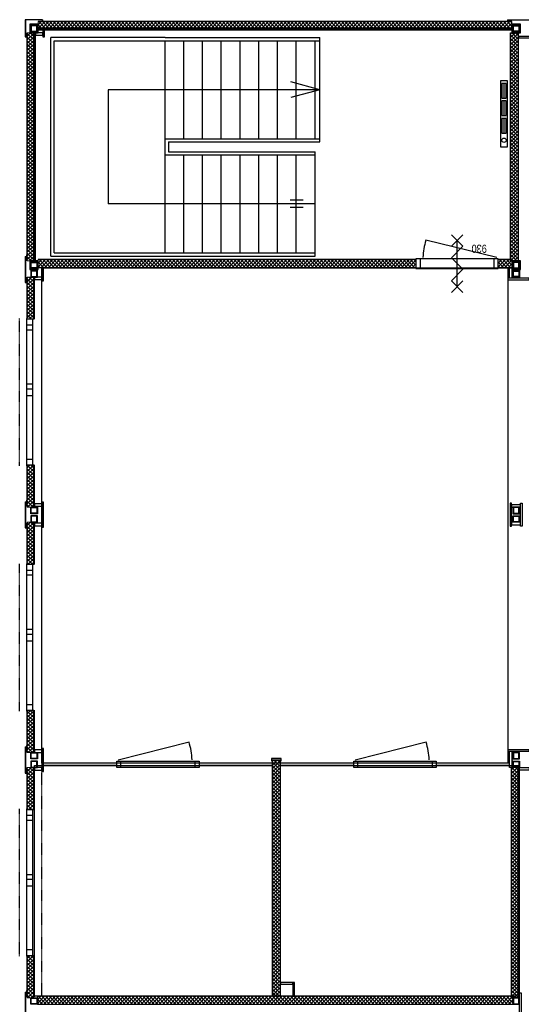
# Model space of a CAD drawing. Header units: inches. Extents: x 15 to 546804, y -66 to 267312.
# Tile 202 of 256: x 493437 to 499591, y 64431 to 76514. Entities that reach past the tile are written whole.
import ezdxf
from ezdxf.enums import TextEntityAlignment as Align

# ---------------------------------------------------------------- set-up
doc = ezdxf.new("R2010")
doc.units = ezdxf.units.IN
doc.header["$MEASUREMENT"] = 0
doc.linetypes.add('DASHDOT', pattern=[1, 0.5, -0.25, 0, -0.25])
doc.linetypes.add('DASHED', pattern=[0.75, 0.5, -0.25])
doc.layers.add('812', color=221, linetype='Continuous', plot=False)
doc.layers.add('hulplijn', color=140, linetype='Continuous', plot=False)
doc.layers.add('A-1030-BE', color=7, linetype='Continuous')
doc.styles.get("Standard").update_dxf_attribs({"font": 'arial.ttf'})
pattern_1 = [(135, (548368.89, -87219.66), (-22.097087, -22.097087), []), (225, (548368.89, -87219.66), (22.097087, -22.097087), [])]
pattern_2 = [(135, (548368.89, -51099.66), (-22.097087, -22.097087), []), (225, (548368.89, -51099.66), (22.097087, -22.097087), [])]

# ---------------------------------------------------------------- blocks, each defined once
blk = doc.blocks.new('BV30ZS')
for points in [[(-354, 71), (-212, -71)], [(-354, -71), (-212, 71)], [(283, 0), (-283, 0)], [(-212, 71), (-71, -71)], [(-71, -71), (71, 71)], [(71, 71), (212, -71)], [(212, 71), (354, -71)], [(212, -71), (354, 71)]]:
    blk.add_lwpolyline(points)
blk = doc.blocks.new('bi.dk.930.100')
for p, q in [((1010, 120), (0, 120)), ((0, 120), (0, 0)), ((0, 0), (1010, 0)), ((50, 120), (50, 0)), ((960, 0), (960, 120)), ((1010, 0), (1010, 120))]:
    blk.add_line(p, q)
at = {"flags": 128}
blk.add_lwpolyline([(17, -15), (889, -226)], dxfattribs=at)
blk.add_arc((24, 29), 902, 343.5738, 357.2113)
blk = doc.blocks.new('elekkachel2000')
for p, q in [((-410, -40), (-410, 40)), ((-410, 40), (410, 40)), ((-375, 25), (-375, -25)), ((-195, 25), (-375, 25)), ((-375, 0), (-195, 0)), ((-195, -25), (-195, 25)), ((-160, 25), (-160, -25)), ((20, 25), (-160, 25)), ((-160, 0), (20, 0)), ((20, -25), (20, 25)), ((55, 25), (55, -25)), ((235, 25), (55, 25)), ((55, 0), (235, 0)), ((235, -25), (235, 25)), ((410, 40), (410, -40)), ((410, -40), (-410, -40)), ((-375, -25), (-195, -25)), ((-160, -25), (20, -25)), ((55, -25), (235, -25))]:
    blk.add_line(p, q)
blk.add_circle((323, 0), 27)

msp = doc.modelspace()

# ---------------------------------------------------------------- hatches: boundary and pattern name
at = {"layer": 'A-1030-BE', "linetype": 'Continuous', "lineweight": 0}
h = msp.add_hatch(dxfattribs=at)
h.set_pattern_fill('ANSI37', scale=250, style=0)
h.set_pattern_definition([(45, (378053.85, 21651.33), (-22.097087, 22.097087), []), (135, (378053.85, 21651.33), (-22.097087, -22.097087), [])])
h.paths.add_polyline_path([(493666, 76491), (499476, 76491), (499476, 76411), (493666, 76411)])
h = msp.add_hatch(dxfattribs=at)
h.set_pattern_fill('ANSI37', scale=250, angle=90, style=0)
h.set_pattern_definition([(135, (548368.89, -90217.66), (-22.097087, -22.097087), []), (225, (548368.89, -90217.66), (22.097087, -22.097087), [])])
h.paths.add_polyline_path([(493529, 76354), (493529, 73554), (493609, 73554), (493609, 76354)])
h = msp.add_hatch(dxfattribs=at)
h.set_pattern_fill('ANSI37', scale=250, angle=90, style=0)
h.set_pattern_definition([(135, (554298.89, -74369.228), (-22.097087, -22.097087), []), (225, (554298.89, -74369.228), (22.097087, -22.097087), [])])
h.paths.add_polyline_path([(499459, 73554), (499459, 76354), (499559, 76354), (499559, 73554)])
h = msp.add_hatch(dxfattribs=at)
h.set_pattern_fill('ANSI37', scale=250, style=0)
h.set_pattern_definition([(45, (345664.85, 18731.33), (-22.097087, 22.097087), []), (135, (345664.85, 18731.33), (-22.097087, -22.097087), [])])
h.paths.add_polyline_path([(498299, 73571), (493666, 73571), (493666, 73471), (498299, 73471)])
h = msp.add_hatch(dxfattribs=at)
h.set_pattern_fill('ANSI37', scale=250, style=0)
h.set_pattern_definition([(45, (351307.85, 18731.33), (-22.097087, 22.097087), []), (135, (351307.85, 18731.33), (-22.097087, -22.097087), [])])
h.paths.add_polyline_path([(499476, 73571), (499309, 73571), (499309, 73471), (499476, 73471)])
h = msp.add_hatch(dxfattribs=at)
h.set_pattern_fill('ANSI37', scale=250, angle=90, style=0)
h.set_pattern_definition(pattern_1)
h.paths.add_polyline_path([(493529, 73356), (493529, 72838), (493609, 72838), (493609, 73356)])
h = msp.add_hatch(dxfattribs=at)
h.set_pattern_fill('ANSI37', scale=250, angle=90, style=0)
h.set_pattern_definition(pattern_2)
h.paths.add_polyline_path([(493529, 70532), (493529, 71050), (493609, 71050), (493609, 70532)])
h = msp.add_hatch(dxfattribs=at)
h.set_pattern_fill('ANSI37', scale=250, angle=90, style=0)
h.set_pattern_definition(pattern_2)
h.paths.add_polyline_path([(493529, 70346), (493529, 69828), (493609, 69828), (493609, 70346)])
h = msp.add_hatch(dxfattribs=at)
h.set_pattern_fill('ANSI37', scale=250, angle=90, style=0)
h.set_pattern_definition(pattern_1)
h.paths.add_polyline_path([(493529, 67522), (493529, 68040), (493609, 68040), (493609, 67522)])
h = msp.add_hatch(dxfattribs=at)
h.set_pattern_fill('ANSI37', scale=250, angle=90, style=0)
h.set_pattern_definition([(135, (551377.39, -83471.66), (-22.097087, -22.097087), []), (225, (551377.39, -83471.66), (22.097087, -22.097087), [])])
h.paths.add_polyline_path([(496537, 67428), (496537, 64529), (496637, 64529), (496637, 67428)])
h = msp.add_hatch(dxfattribs=at)
h.set_pattern_fill('ANSI37', scale=250, angle=90, style=0)
h.set_pattern_definition(pattern_1)
h.paths.add_polyline_path([(493529, 67336), (493529, 66818), (493609, 66818), (493609, 67336)])
h = msp.add_hatch(dxfattribs=at)
h.set_pattern_fill('ANSI37', scale=250, angle=90, style=0)
h.set_pattern_definition([(135, (554310.89, -83488.66), (-22.097087, -22.097087), []), (225, (554310.89, -83488.66), (22.097087, -22.097087), [])])
h.paths.add_polyline_path([(499471, 67336), (499471, 64512), (499571, 64512), (499571, 67336)])
h = msp.add_hatch(dxfattribs=at)
h.set_pattern_fill('ANSI37', scale=250, angle=90, style=0)
h.set_pattern_definition([(135, (548368.89, -84209.66), (-22.097087, -22.097087), []), (225, (548368.89, -84209.66), (22.097087, -22.097087), [])])
h.paths.add_polyline_path([(493529, 64512), (493529, 65030), (493609, 65030), (493609, 64512)])
h = msp.add_hatch(dxfattribs=at)
h.set_pattern_fill('ANSI37', scale=250, style=0)
h.set_pattern_definition([(45, (345652.85, 9689.33), (-22.097087, 22.097087), []), (135, (345652.85, 9689.33), (-22.097087, -22.097087), [])])
h.paths.add_polyline_path([(499488, 64529), (493654, 64529), (493654, 64429), (499488, 64429)])

# ---------------------------------------------------------------- linework, layer by layer
at = {"layer": '812', "color": 7}
for p, q in [((493711, 73471, 850), (499428, 73471, 850)), ((493711, 67390, 850), (493711, 73471, 850)), ((499428, 73471, 850), (499428, 67390, 850)), ((493621, 67363, 850), (496537, 67363, 850)), ((493621, 64529, 850), (493621, 67363, 850)), ((499428, 67390, 850), (493711, 67390, 850)), ((496537, 67363, 850), (496537, 64529, 850)), ((496637, 67363, 850), (499554, 67363, 850)), ((496637, 64529, 850), (496637, 67363, 850)), ((499554, 67363, 850), (499554, 64529, 850)), ((496537, 64529, 850), (493621, 64529, 850)), ((499554, 64529, 850), (496637, 64529, 850))]:
    msp.add_line(p, q, dxfattribs=at)
at = {"layer": 'A-1030-BE', "color": 7}
for p, q in [((493506, 76514, 850), (493506, 76304, 850)), ((493716, 76514, 850), (493506, 76514, 850)), ((493507, 76514, 850), (493507, 76305, 850)), ((493715, 76514, 850), (493507, 76514, 850)), ((493715, 76514, 850), (493715, 76492, 850)), ((493715, 76492, 850), (493736, 76492, 850)), ((493716, 76514, 850), (493716, 76493, 850)), ((493716, 76493, 850), (493735, 76493, 850)), ((493716, 76492, 850), (493716, 76491, 850)), ((493716, 76491, 850), (493735, 76491, 850)), ((499422, 76492, 850), (499401, 76492, 850)), ((499421, 76493, 850), (499402, 76493, 850)), ((499421, 76491, 850), (499402, 76491, 850)), ((499421, 76514, 850), (499421, 76493, 850)), ((499421, 76514, 850), (499741, 76514, 850)), ((499422, 76514, 850), (499422, 76492, 850)), ((499422, 76514, 850), (499740, 76514, 850)), ((493506, 76304, 850), (493527, 76304, 850)), ((493507, 76305, 850), (493528, 76305, 850)), ((493527, 76304, 850), (493527, 76285, 850)), ((493528, 76305, 850), (493528, 76284, 850)), ((493528, 76304, 850), (493529, 76304, 850)), ((493529, 76304, 850), (493529, 76285, 850)), ((497121, 75654, 850), (494521, 75654, 850)), ((494521, 75654, 850), (494521, 74254, 850)), ((497121, 75654, 850), (496765, 75750, 850)), ((497121, 75654, 850), (496765, 75559, 850)), ((497061, 74254, 850), (494521, 74254, 850)), ((496917, 74300, 850), (496754, 74300, 850)), ((496917, 74208, 850), (496754, 74208, 850)), ((493506, 73609, 850), (493527, 73609, 850)), ((493506, 73609, 850), (493506, 73289, 850)), ((493507, 73609, 850), (493528, 73609, 850)), ((493507, 73609, 850), (493507, 73290, 850)), ((493527, 73609, 850), (493527, 73629, 850)), ((493528, 73609, 850), (493528, 73629, 850)), ((493529, 73609, 850), (493529, 73629, 850)), ((493506, 73289, 850), (493527, 73289, 850)), ((493507, 73290, 850), (493528, 73290, 850)), ((493527, 73289, 850), (493527, 73270, 850)), ((493528, 73290, 850), (493528, 73269, 850)), ((493529, 73289, 850), (493529, 73270, 850)), ((493506, 70599, 850), (493527, 70599, 850)), ((493506, 70599, 850), (493506, 70279, 850)), ((493507, 70599, 850), (493528, 70599, 850)), ((493507, 70599, 850), (493507, 70280, 850)), ((493527, 70599, 850), (493527, 70619, 850)), ((493528, 70599, 850), (493528, 70619, 850)), ((493529, 70599, 850), (493529, 70619, 850)), ((493506, 70279, 850), (493527, 70279, 850)), ((493507, 70280, 850), (493528, 70280, 850)), ((493527, 70279, 850), (493527, 70260, 850)), ((493528, 70280, 850), (493528, 70259, 850)), ((493529, 70279, 850), (493529, 70260, 850)), ((493506, 67589, 850), (493527, 67589, 850)), ((493506, 67589, 850), (493506, 67269, 850)), ((493507, 67589, 850), (493528, 67589, 850)), ((493507, 67589, 850), (493507, 67270, 850)), ((493527, 67589, 850), (493527, 67609, 850)), ((493528, 67589, 850), (493528, 67609, 850)), ((493529, 67589, 850), (493529, 67609, 850)), ((496527, 67445, 850), (496527, 67420, 850)), ((496644, 67448, 850), (496530, 67448, 850)), ((496638, 67428, 850), (496536, 67428, 850)), ((496536, 67428, 850), (496536, 67420, 850)), ((496638, 67428, 850), (496638, 67420, 850)), ((496647, 67420, 850), (496647, 67445, 850)), ((496527, 67420, 850), (496536, 67420, 850)), ((496638, 67420, 850), (496647, 67420, 850)), ((493506, 67269, 850), (493527, 67269, 850)), ((493507, 67270, 850), (493528, 67270, 850)), ((493527, 67269, 850), (493527, 67250, 850)), ((493528, 67270, 850), (493528, 67249, 850)), ((493529, 67269, 850), (493529, 67250, 850)), ((493506, 64579, 850), (493527, 64579, 850)), ((493506, 64579, 850), (493506, 64259, 850)), ((493507, 64579, 850), (493528, 64579, 850)), ((493507, 64579, 850), (493507, 64260, 850)), ((493527, 64579, 850), (493527, 64599, 850)), ((493528, 64579, 850), (493528, 64599, 850)), ((493529, 64579, 850), (493529, 64599, 850))]:
    msp.add_line(p, q, dxfattribs=at)
at = {"layer": 'A-1030-BE', "color": 7, "linetype": 'Continuous', "lineweight": 25, "ltscale": 10}
for p, q in [((499476, 76491, 850), (493666, 76491, 850)), ((499476, 76411, 850), (493666, 76411, 850)), ((499476, 76399, 850), (493666, 76399, 850)), ((499476, 76387, 850), (493666, 76387, 850)), ((493529, 73554, 850), (493529, 76354, 850)), ((493609, 73554, 850), (493609, 76354, 850)), ((493621, 73554, 850), (493621, 76354, 850)), ((493633, 73554, 850), (493633, 76354, 850)), ((493821, 73614, 850), (493821, 76294, 850)), ((495221, 76294, 850), (493821, 76294, 850)), ((493861, 76254, 850), (497121, 76254, 850)), ((493861, 73654, 850), (493861, 76254, 850)), ((495221, 76294, 850), (497121, 76294, 850)), ((495221, 75258, 850), (495221, 76254, 850)), ((495451, 75054, 850), (495451, 76254, 850)), ((495681, 75054, 850), (495681, 76254, 850)), ((495911, 75054, 850), (495911, 76254, 850)), ((496141, 75054, 850), (496141, 76254, 850)), ((496371, 75054, 850), (496371, 76254, 850)), ((496601, 75054, 850), (496601, 76254, 850)), ((496831, 75054, 850), (496831, 76254, 850)), ((496831, 75054, 850), (496831, 76254, 850)), ((497061, 75054, 850), (497061, 76254, 850)), ((497121, 75014, 850), (497121, 76294, 850)), ((499459, 73554, 850), (499459, 76354, 850)), ((499559, 73554, 850), (499559, 76354, 850)), ((495221, 73654, 850), (495221, 75258, 850)), ((495221, 75054, 850), (497121, 75054, 850)), ((495261, 75014, 850), (497121, 75014, 850)), ((495221, 74854, 850), (497061, 74854, 850)), ((495261, 74894, 850), (497061, 74894, 850)), ((495451, 73654, 850), (495451, 74854, 850)), ((495681, 73654, 850), (495681, 74854, 850)), ((495911, 73654, 850), (495911, 74854, 850)), ((496141, 73654, 850), (496141, 74854, 850)), ((496371, 73654, 850), (496371, 74854, 850)), ((496601, 73654, 850), (496601, 74854, 850)), ((496831, 73654, 850), (496831, 74854, 850)), ((496831, 73654, 850), (496831, 74854, 850)), ((497061, 73614, 850), (497061, 74894, 850)), ((493821, 73614, 850), (497061, 73614, 850)), ((493861, 73654, 850), (497061, 73654, 850)), ((498299, 73571, 850), (493666, 73571, 850)), ((498299, 73471, 850), (493666, 73471, 850)), ((499476, 73571, 850), (499309, 73571, 850)), ((499476, 73471, 850), (499309, 73471, 850)), ((493529, 72838, 850), (493529, 73356, 850)), ((493609, 72838, 850), (493609, 73356, 850)), ((493621, 72838, 850), (493621, 73356, 850)), ((493519, 72848, 850), (493519, 71040, 850)), ((493529, 72848, 850), (493519, 72848, 850)), ((493598, 72766, 850), (493519, 72766, 850)), ((493529, 72848, 850), (493529, 72838, 850)), ((493598, 72838, 850), (493529, 72838, 850)), ((493598, 71050, 850), (493598, 72838, 850)), ((493598, 72706, 850), (493519, 72706, 850)), ((493519, 72045, 850), (493598, 72045, 850)), ((493519, 71985, 850), (493598, 71985, 850)), ((493519, 71903, 850), (493598, 71903, 850)), ((493519, 71122, 850), (493598, 71122, 850)), ((493519, 71040, 850), (493529, 71040, 850)), ((493529, 71050, 850), (493529, 71040, 850)), ((493529, 71050, 850), (493598, 71050, 850)), ((493529, 70544, 850), (493529, 71050, 850)), ((493609, 70544, 850), (493609, 71050, 850)), ((493621, 70544, 850), (493621, 71050, 850)), ((493529, 69828, 850), (493529, 70334, 850)), ((493609, 69828, 850), (493609, 70334, 850)), ((493621, 69828, 850), (493621, 70334, 850)), ((493519, 69838, 850), (493519, 68030, 850)), ((493529, 69838, 850), (493519, 69838, 850)), ((493598, 69756, 850), (493519, 69756, 850)), ((493529, 69838, 850), (493529, 69828, 850)), ((493598, 69828, 850), (493529, 69828, 850)), ((493598, 68040, 850), (493598, 69828, 850)), ((493598, 69696, 850), (493519, 69696, 850)), ((493519, 69035, 850), (493598, 69035, 850)), ((493519, 68975, 850), (493598, 68975, 850)), ((493519, 68893, 850), (493598, 68893, 850)), ((493519, 68112, 850), (493598, 68112, 850)), ((493519, 68030, 850), (493529, 68030, 850)), ((493529, 68040, 850), (493529, 68030, 850)), ((493529, 68040, 850), (493598, 68040, 850)), ((493529, 67522, 850), (493529, 68040, 850)), ((493609, 67522, 850), (493609, 68040, 850)), ((493621, 67522, 850), (493621, 68040, 850)), ((494645, 67431, 850), (495515, 67650, 850)), ((497554, 67431, 850), (498424, 67650, 850)), ((496537, 64529, 850), (496537, 67428, 850)), ((496537, 67428, 850), (496637, 67428, 850)), ((496637, 64529, 850), (496637, 67428, 850)), ((493529, 66818, 850), (493529, 67336, 850)), ((493609, 66818, 850), (493609, 67336, 850)), ((493621, 66818, 850), (493621, 67336, 850)), ((494628, 67390, 850), (493729, 67390, 850)), ((494628, 67363, 850), (493729, 67363, 850)), ((494628, 67416, 850), (495638, 67416, 850)), ((494628, 67336, 850), (494628, 67416, 850)), ((495638, 67336, 850), (494628, 67336, 850)), ((494678, 67336, 850), (494678, 67416, 850)), ((495588, 67416, 850), (495588, 67336, 850)), ((495638, 67416, 850), (495638, 67336, 850)), ((496537, 67390, 850), (495638, 67390, 850)), ((496537, 67363, 850), (495638, 67363, 850)), ((497537, 67390, 850), (496637, 67390, 850)), ((497537, 67363, 850), (496637, 67363, 850)), ((497537, 67416, 850), (498547, 67416, 850)), ((497537, 67336, 850), (497537, 67416, 850)), ((498547, 67336, 850), (497537, 67336, 850)), ((497587, 67336, 850), (497587, 67416, 850)), ((498497, 67416, 850), (498497, 67336, 850)), ((498547, 67416, 850), (498547, 67336, 850)), ((499446, 67390, 850), (498547, 67390, 850)), ((499446, 67363, 850), (498547, 67363, 850)), ((499471, 64524, 850), (499471, 67336, 850)), ((499571, 64524, 850), (499571, 67336, 850)), ((493519, 66828, 850), (493519, 65020, 850)), ((493529, 66828, 850), (493519, 66828, 850)), ((493529, 66828, 850), (493529, 66818, 850)), ((493598, 66746, 850), (493519, 66746, 850)), ((493598, 66818, 850), (493529, 66818, 850)), ((493598, 65030, 850), (493598, 66818, 850)), ((493598, 66686, 850), (493519, 66686, 850)), ((493519, 66025, 850), (493598, 66025, 850)), ((493519, 65965, 850), (493598, 65965, 850)), ((493519, 65883, 850), (493598, 65883, 850)), ((493519, 65102, 850), (493598, 65102, 850)), ((493519, 65020, 850), (493529, 65020, 850)), ((493529, 65030, 850), (493529, 65020, 850)), ((493529, 65030, 850), (493598, 65030, 850)), ((493529, 64524, 850), (493529, 65030, 850)), ((493609, 64524, 850), (493609, 65030, 850)), ((493621, 64524, 850), (493621, 65030, 850)), ((499488, 64529, 850), (493654, 64529, 850))]:
    msp.add_line(p, q, dxfattribs=at)
at = {"layer": 'A-1030-BE', "color": 7, "linetype": 'DASHDOT', "ltscale": 12}
for p, q in [((493711, 70574, 850), (493711, 73326, 850)), ((493437, 71040, 850), (493437, 72848, 850)), ((493711, 67552, 850), (493711, 70304, 850)), ((493437, 68030, 850), (493437, 69838, 850)), ((493711, 64541, 850), (493711, 67306, 850)), ((493437, 65020, 850), (493437, 66828, 850))]:
    msp.add_line(p, q, dxfattribs=at)
at = {"layer": 'A-1030-BE', "color": 7, "linetype": 'Continuous', "lineweight": 25, "ltscale": 10, "elevation": 850}
for points in [[(493666, 76458), (493562, 76458), (493562, 76354), (493666, 76354)], [(493574, 76366), (493654, 76366), (493654, 76446), (493574, 76446)], [(493580, 76372), (493648, 76372), (493648, 76440), (493580, 76440)], [(493741, 76306), (493741, 76387), (493723, 76387), (493723, 76306)], [(499580, 76458), (499476, 76458), (499476, 76354), (499580, 76354)], [(499568, 76366), (499488, 76366), (499488, 76446), (499568, 76446)], [(499562, 76372), (499494, 76372), (499494, 76440), (499562, 76440)], [(493723, 76324), (493723, 76354), (493633, 76354), (493633, 76324)], [(499559, 76291), (499722, 76291), (499722, 76309), (499559, 76309)], [(493666, 73554), (493562, 73554), (493562, 73450), (493666, 73450)], [(493574, 73542), (493654, 73542), (493654, 73462), (493574, 73462)], [(493580, 73536), (493648, 73536), (493648, 73468), (493580, 73468)], [(493729, 73308), (493729, 73471), (493711, 73471), (493711, 73308)], [(499476, 73341), (499446, 73341), (499446, 73471), (499476, 73471)], [(499580, 73554), (499476, 73554), (499476, 73450), (499580, 73450)], [(499568, 73542), (499488, 73542), (499488, 73462), (499568, 73462)], [(499562, 73536), (499494, 73536), (499494, 73468), (499562, 73468)], [(493574, 73356), (493654, 73356), (493654, 73436), (493574, 73436)], [(493580, 73362), (493648, 73362), (493648, 73430), (493580, 73430)], [(493711, 73326), (493711, 73356), (493621, 73356), (493621, 73326)], [(499568, 73356), (499488, 73356), (499488, 73436), (499568, 73436)], [(499562, 73362), (499494, 73362), (499494, 73430), (499562, 73430)], [(499689, 73341), (499428, 73341), (499428, 73323), (499689, 73323)], [(493711, 70544), (493711, 70574), (493621, 70574), (493621, 70544)], [(493729, 70286), (493729, 70592), (493711, 70592), (493711, 70286)], [(499473, 70298), (499473, 70580), (499455, 70580), (499455, 70298)], [(499583, 70298), (499583, 70580), (499601, 70580), (499601, 70298)], [(493574, 70532), (493654, 70532), (493654, 70452), (493574, 70452)], [(493580, 70526), (493648, 70526), (493648, 70458), (493580, 70458)], [(499583, 70532), (499583, 70562), (499473, 70562), (499473, 70532)], [(499568, 70532), (499488, 70532), (499488, 70452), (499568, 70452)], [(499562, 70526), (499494, 70526), (499494, 70458), (499562, 70458)], [(493574, 70346), (493654, 70346), (493654, 70426), (493574, 70426)], [(493580, 70352), (493648, 70352), (493648, 70420), (493580, 70420)], [(493711, 70304), (493711, 70334), (493621, 70334), (493621, 70304)], [(499583, 70316), (499583, 70346), (499473, 70346), (499473, 70316)], [(499568, 70346), (499488, 70346), (499488, 70426), (499568, 70426)], [(499562, 70352), (499494, 70352), (499494, 70420), (499562, 70420)], [(493711, 67522), (493711, 67552), (493621, 67552), (493621, 67522)], [(493729, 67288), (493729, 67570), (493711, 67570), (493711, 67288)], [(499428, 67537), (499689, 67537), (499689, 67555), (499428, 67555)], [(493574, 67522), (493654, 67522), (493654, 67442), (493574, 67442)], [(493580, 67516), (493648, 67516), (493648, 67448), (493580, 67448)], [(499476, 67537), (499476, 67336), (499446, 67336), (499446, 67537)], [(499568, 67522), (499488, 67522), (499488, 67442), (499568, 67442)], [(499562, 67516), (499494, 67516), (499494, 67448), (499562, 67448)], [(493574, 67336), (493654, 67336), (493654, 67416), (493574, 67416)], [(493580, 67342), (493648, 67342), (493648, 67410), (493580, 67410)], [(493711, 67306), (493711, 67336), (493621, 67336), (493621, 67306)], [(499568, 67336), (499488, 67336), (499488, 67416), (499568, 67416)], [(499562, 67342), (499494, 67342), (499494, 67410), (499562, 67410)], [(499689, 67336), (499689, 67306), (499571, 67306), (499571, 67336)], [(496790, 64679), (496790, 64697), (496637, 64697), (496637, 64679)], [(496790, 64529), (496808, 64529), (496808, 64697), (496790, 64697)], [(499571, 64281), (499571, 64572), (499589, 64572), (499589, 64281)], [(493574, 64512), (493654, 64512), (493654, 64432), (493574, 64432)], [(493580, 64506), (493648, 64506), (493648, 64438), (493580, 64438)], [(499568, 64512), (499488, 64512), (499488, 64432), (499568, 64432)], [(499562, 64506), (499494, 64506), (499494, 64438), (499562, 64438)]]:
    msp.add_lwpolyline(points, close=True, dxfattribs=at)
msp.add_lwpolyline([(495261, 75014), (495261, 74894)], dxfattribs=at)
at = {"layer": 'A-1030-BE', "color": 7, "linetype": 'DASHED', "lineweight": 13, "ltscale": 10, "elevation": 850}
msp.add_lwpolyline([(499428, 73471), (499428, 67390)], dxfattribs=at)
at = {"layer": 'A-1030-BE', "color": 7, "elevation": 850}
for points in [[(499488, 67442), (499488, 67522), (499476, 67522), (499476, 67442)], [(499488, 67336), (499488, 67416), (499476, 67416), (499476, 67336)]]:
    msp.add_lwpolyline(points, close=True, dxfattribs=at)
at = {"layer": 'A-1030-BE', "color": 7}
for centre, radius, start, end in [((493735, 76492, 850), 0.7, 270, 90), ((499402, 76492, 850), 0.7, 90, 270), ((493528, 76285, 850), 0.7, 180, 0), ((493528, 73629, 850), 0.7, 0, 180), ((493528, 73270, 850), 0.7, 180, 0), ((493528, 70619, 850), 0.7, 0, 180), ((493528, 70260, 850), 0.7, 180, 0), ((493528, 67609, 850), 0.7, 0, 180), ((496530, 67445, 850), 3, 90, 180), ((496644, 67445, 850), 3, 0, 90), ((493528, 67250, 850), 0.7, 180, 0), ((493528, 64599, 850), 0.7, 0, 180)]:
    msp.add_arc(centre, radius, start, end, dxfattribs=at)
at = {"layer": 'A-1030-BE', "color": 7, "linetype": 'Continuous', "lineweight": 25, "ltscale": 10}
for centre in [(494652, 67387, 850), (497561, 67387, 850)]:
    msp.add_arc(centre, 902, 2.7887, 16.9256, dxfattribs=at)
at = {"layer": 'hulplijn', "color": 7, "linetype": 'Continuous', "lineweight": 0, "elevation": 850}
for points in [[(493666, 76491), (499476, 76491), (499476, 76411), (493666, 76411)], [(493529, 76354), (493529, 73554), (493609, 73554), (493609, 76354)], [(499459, 73554), (499459, 76354), (499559, 76354), (499559, 73554)], [(498299, 73571), (493666, 73571), (493666, 73471), (498299, 73471)], [(499476, 73571), (499309, 73571), (499309, 73471), (499476, 73471)], [(493529, 73356), (493529, 72838), (493609, 72838), (493609, 73356)], [(493529, 70532), (493529, 71050), (493609, 71050), (493609, 70532)], [(493529, 70346), (493529, 69828), (493609, 69828), (493609, 70346)], [(493529, 67522), (493529, 68040), (493609, 68040), (493609, 67522)], [(496537, 67428), (496537, 64529), (496637, 64529), (496637, 67428)], [(493529, 67336), (493529, 66818), (493609, 66818), (493609, 67336)], [(499471, 67336), (499471, 64512), (499571, 64512), (499571, 67336)], [(493529, 64512), (493529, 65030), (493609, 65030), (493609, 64512)], [(499488, 64529), (493654, 64529), (493654, 64429), (499488, 64429)]]:
    msp.add_lwpolyline(points, close=True, dxfattribs=at)

# ---------------------------------------------------------------- block references
at = {"layer": 'A-1030-BE', "color": 7, "linetype": 'Continuous', "lineweight": 25, "ltscale": 10, "rotation": 270}
for name, p in [('elekkachel2000', (499379, 75358, 850)), ('BV30ZS', (498804, 73522, 850))]:
    msp.add_blockref(name, p, dxfattribs=at)
at = {"layer": 'A-1030-BE', "color": 7, "linetype": 'Continuous', "lineweight": 25, "ltscale": 10}
ref = msp.add_blockref('bi.dk.930.100', (499309, 73581, 850), dxfattribs=dict(at, rotation=180))
ref.add_attrib('DEUR', '930', dxfattribs={"layer": '0', "height": 100, "rotation": 180, "width": 0.8}).set_placement((499075, 73703, 850), align=Align.MIDDLE)

doc.saveas('drawing.dxf')
